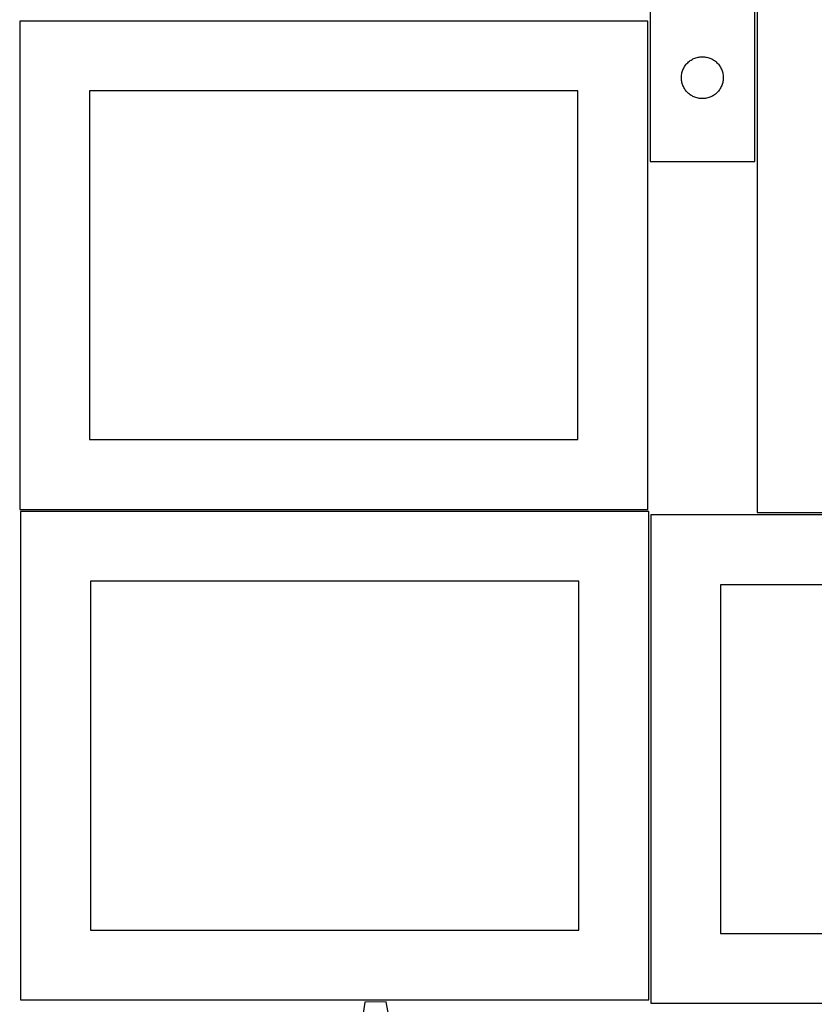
# Model space of a CAD drawing. Header units: millimetres. Extents: x 7 to 1493, y 7 to 2993.
# Tile 7 of 14: x 7 to 576, y 1637 to 2343. Entities that reach past the tile are written whole.
import ezdxf

# ---------------------------------------------------------------- set-up
doc = ezdxf.new("R2010")
doc.units = ezdxf.units.MM
doc.layers.add('CUT', color=7, linetype='CONTINUOUS', true_color=0x000000)

msp = doc.modelspace()

# ---------------------------------------------------------------- linework, layer by layer
at = {"layer": 'CUT'}
for p, q in [((458.173361, 2541.650902), (458.173361, 2241.650902)), ((533.173361, 2241.650902), (533.173361, 2441.650902)), ((535.001388, 2440.083786), (535.001388, 1990.083786)), ((456.524767, 2342.209974), (6.524767, 2342.209974)), ((6.524767, 2342.209974), (6.524767, 1992.209974)), ((456.524767, 1992.209974), (456.524767, 2342.209974)), ((488.28514, 2314.70518), (488.966954, 2315.068208)), ((488.966954, 2315.068208), (489.666552, 2315.395655)), ((489.666552, 2315.395655), (490.382079, 2315.686654)), ((490.382079, 2315.686654), (491.111638, 2315.940432)), ((491.111638, 2315.940432), (491.853294, 2316.156318)), ((491.853294, 2316.156318), (492.60508, 2316.333737)), ((492.60508, 2316.333737), (493.365002, 2316.47222)), ((493.365002, 2316.47222), (494.131046, 2316.5714)), ((494.131046, 2316.5714), (494.901179, 2316.631013)), ((494.901179, 2316.631013), (495.673361, 2316.650902)), ((495.673361, 2316.650902), (496.445542, 2316.631013)), ((496.445542, 2316.631013), (497.215676, 2316.5714)), ((497.215676, 2316.5714), (497.981719, 2316.47222)), ((497.981719, 2316.47222), (498.741642, 2316.333737)), ((498.741642, 2316.333737), (499.493427, 2316.156318)), ((499.493427, 2316.156318), (500.235083, 2315.940432)), ((500.235083, 2315.940432), (500.964642, 2315.686654)), ((500.964642, 2315.686654), (501.680169, 2315.395655)), ((501.680169, 2315.395655), (502.379768, 2315.068208)), ((502.379768, 2315.068208), (503.061582, 2314.70518)), ((481.778501, 2307.30182), (482.087827, 2308.009618)), ((482.087827, 2308.009618), (482.433179, 2308.700553)), ((482.433179, 2308.700553), (482.813641, 2309.372794)), ((482.813641, 2309.372794), (483.228205, 2310.024558)), ((483.228205, 2310.024558), (483.675772, 2310.654116)), ((483.675772, 2310.654116), (484.155154, 2311.259799)), ((484.155154, 2311.259799), (484.66508, 2311.840002)), ((484.66508, 2311.840002), (485.204198, 2312.393185)), ((485.204198, 2312.393185), (485.771079, 2312.917881)), ((485.771079, 2312.917881), (486.364218, 2313.412699)), ((486.364218, 2313.412699), (486.982044, 2313.876327)), ((486.982044, 2313.876327), (487.622918, 2314.307535)), ((487.622918, 2314.307535), (488.28514, 2314.70518)), ((503.061582, 2314.70518), (503.723804, 2314.307535)), ((503.723804, 2314.307535), (504.364677, 2313.876327)), ((504.364677, 2313.876327), (504.982503, 2313.412699)), ((504.982503, 2313.412699), (505.575642, 2312.917881)), ((505.575642, 2312.917881), (506.142523, 2312.393185)), ((506.142523, 2312.393185), (506.681641, 2311.840002)), ((506.681641, 2311.840002), (507.191567, 2311.259799)), ((507.191567, 2311.259799), (507.670949, 2310.654116)), ((507.670949, 2310.654116), (508.118516, 2310.024558)), ((508.118516, 2310.024558), (508.53308, 2309.372794)), ((508.53308, 2309.372794), (508.913543, 2308.700553)), ((508.913543, 2308.700553), (509.258895, 2308.009618)), ((509.258895, 2308.009618), (509.56822, 2307.30182)), ((480.678334, 2302.03712), (480.718098, 2302.808534)), ((480.678334, 2301.264683), (480.678334, 2302.03712)), ((480.718098, 2300.49327), (480.678334, 2301.264683)), ((480.718098, 2302.808534), (480.797521, 2303.576877)), ((480.797521, 2303.576877), (480.916391, 2304.340113)), ((480.916391, 2304.340113), (481.074395, 2305.096218)), ((481.074395, 2305.096218), (481.271113, 2305.843186)), ((481.271113, 2305.843186), (481.506022, 2306.579038)), ((481.506022, 2306.579038), (481.778501, 2307.30182)), ((509.56822, 2307.30182), (509.840699, 2306.579038)), ((509.840699, 2306.579038), (510.075609, 2305.843186)), ((510.075609, 2305.843186), (510.272326, 2305.096218)), ((510.272326, 2305.096218), (510.43033, 2304.340113)), ((510.43033, 2304.340113), (510.549201, 2303.576877)), ((510.549201, 2303.576877), (510.628624, 2302.808534)), ((510.628624, 2302.808534), (510.668388, 2302.03712)), ((510.668388, 2301.264683), (510.628624, 2300.49327)), ((510.668388, 2302.03712), (510.668388, 2301.264683)), ((480.797521, 2299.724926), (480.718098, 2300.49327)), ((480.916391, 2298.96169), (480.797521, 2299.724926)), ((481.074395, 2298.205586), (480.916391, 2298.96169)), ((481.271113, 2297.458617), (481.074395, 2298.205586)), ((481.506022, 2296.722766), (481.271113, 2297.458617)), ((481.778501, 2295.999983), (481.506022, 2296.722766)), ((482.087827, 2295.292186), (481.778501, 2295.999983)), ((482.433179, 2294.601251), (482.087827, 2295.292186)), ((482.813641, 2293.92901), (482.433179, 2294.601251)), ((483.228205, 2293.277246), (482.813641, 2293.92901)), ((508.53308, 2293.92901), (508.118516, 2293.277246)), ((508.913543, 2294.601251), (508.53308, 2293.92901)), ((509.258895, 2295.292186), (508.913543, 2294.601251)), ((509.56822, 2295.999983), (509.258895, 2295.292186)), ((509.840699, 2296.722766), (509.56822, 2295.999983)), ((510.075609, 2297.458617), (509.840699, 2296.722766)), ((510.272326, 2298.205586), (510.075609, 2297.458617)), ((510.43033, 2298.96169), (510.272326, 2298.205586)), ((510.549201, 2299.724926), (510.43033, 2298.96169)), ((510.628624, 2300.49327), (510.549201, 2299.724926)), ((406.524767, 2292.209974), (56.524767, 2292.209974)), ((56.524767, 2292.209974), (56.524767, 2042.209974)), ((406.524767, 2042.209974), (406.524767, 2292.209974)), ((483.675772, 2292.647688), (483.228205, 2293.277246)), ((484.155154, 2292.042004), (483.675772, 2292.647688)), ((484.66508, 2291.461802), (484.155154, 2292.042004)), ((485.204198, 2290.908619), (484.66508, 2291.461802)), ((485.771079, 2290.383923), (485.204198, 2290.908619)), ((486.364218, 2289.889105), (485.771079, 2290.383923)), ((486.982044, 2289.425477), (486.364218, 2289.889105)), ((487.622918, 2288.994268), (486.982044, 2289.425477)), ((488.28514, 2288.596623), (487.622918, 2288.994268)), ((488.966954, 2288.233596), (488.28514, 2288.596623)), ((489.666552, 2287.906148), (488.966954, 2288.233596)), ((490.382079, 2287.615149), (489.666552, 2287.906148)), ((491.111638, 2287.361371), (490.382079, 2287.615149)), ((491.853294, 2287.145486), (491.111638, 2287.361371)), ((492.60508, 2286.968066), (491.853294, 2287.145486)), ((493.365002, 2286.829583), (492.60508, 2286.968066)), ((494.131046, 2286.730404), (493.365002, 2286.829583)), ((497.981719, 2286.829583), (497.215676, 2286.730404)), ((498.741642, 2286.968066), (497.981719, 2286.829583)), ((499.493427, 2287.145486), (498.741642, 2286.968066)), ((500.235083, 2287.361371), (499.493427, 2287.145486)), ((500.964642, 2287.615149), (500.235083, 2287.361371)), ((501.680169, 2287.906148), (500.964642, 2287.615149)), ((502.379768, 2288.233596), (501.680169, 2287.906148)), ((503.061582, 2288.596623), (502.379768, 2288.233596)), ((503.723804, 2288.994268), (503.061582, 2288.596623)), ((504.364677, 2289.425477), (503.723804, 2288.994268)), ((504.982503, 2289.889105), (504.364677, 2289.425477)), ((505.575642, 2290.383923), (504.982503, 2289.889105)), ((506.142523, 2290.908619), (505.575642, 2290.383923)), ((506.681641, 2291.461802), (506.142523, 2290.908619)), ((507.191567, 2292.042004), (506.681641, 2291.461802)), ((507.670949, 2292.647688), (507.191567, 2292.042004)), ((508.118516, 2293.277246), (507.670949, 2292.647688)), ((494.901179, 2286.67079), (494.131046, 2286.730404)), ((495.673361, 2286.650902), (494.901179, 2286.67079)), ((496.445542, 2286.67079), (495.673361, 2286.650902)), ((497.215676, 2286.730404), (496.445542, 2286.67079)), ((458.173361, 2241.650902), (533.173361, 2241.650902)), ((56.524767, 2042.209974), (406.524767, 2042.209974)), ((6.524767, 1992.209974), (456.524767, 1992.209974)), ((457.205797, 1990.685194), (7.205797, 1990.685194)), ((7.205797, 1990.685194), (7.205797, 1640.685194)), ((457.205797, 1640.685194), (457.205797, 1990.685194)), ((908.723762, 1988.211848), (458.723762, 1988.211848)), ((458.723762, 1988.211848), (458.723762, 1638.211848)), ((535.001388, 1990.083786), (885.001388, 1990.083786)), ((407.205797, 1940.685194), (57.205797, 1940.685194)), ((57.205797, 1940.685194), (57.205797, 1690.685194)), ((407.205797, 1690.685194), (407.205797, 1940.685194)), ((858.723762, 1938.211848), (508.723762, 1938.211848)), ((508.723762, 1938.211848), (508.723762, 1688.211848)), ((57.205797, 1690.685194), (407.205797, 1690.685194)), ((508.723762, 1688.211848), (858.723762, 1688.211848)), ((7.205797, 1640.685194), (457.205797, 1640.685194)), ((253.845175, 1638.901136), (249.251809, 1607.470645)), ((269.228875, 1639.170078), (253.845175, 1638.901136)), ((274.918054, 1607.919351), (269.228875, 1639.170078)), ((458.723762, 1638.211848), (908.723762, 1638.211848))]:
    msp.add_line(p, q, dxfattribs=at)

doc.saveas('drawing.dxf')
